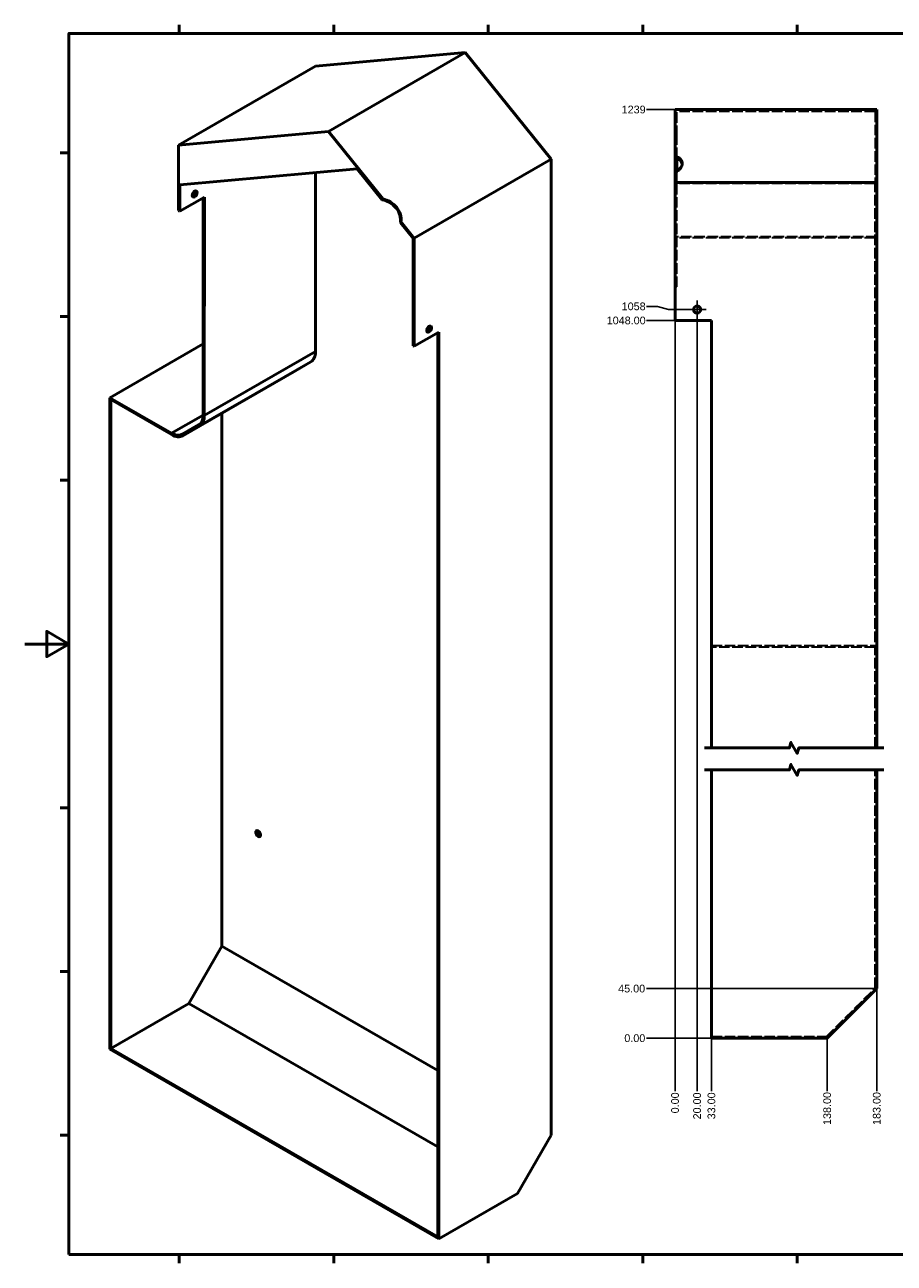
# Paper-space layout 'Layout1' of a CAD drawing. Extents: x -457 to 841, y -27 to 594.
# Tile 2 of 3: x 0 to 394, y 16 to 578. Entities that reach past the tile are written whole.
import ezdxf

# ---------------------------------------------------------------- set-up
doc = ezdxf.new("R2010")
doc.units = 0
doc.header["$LTSCALE"] = 0.4
doc.linetypes.add('ACAD_ISO02W100', pattern=[15, 12, -3])
doc.layers.add('2DTransRahmen', color=7, linetype='Continuous', lineweight=25)
doc.styles.get("Standard").update_dxf_attribs({"font": 'ARIAL.TTF'})
doc.styles.add('Textstil12', font='ARIAL.TTF')
doc.dimstyles.new('DIN - Andere', dxfattribs={"dimtxt": 3.5, "dimasz": 2.5, "dimexe": 3.175, "dimexo": 0, "dimgap": 0.8, "dimtad": 1, "dimrnd": 1e-08, "dimtxsty": 'Standard', "dimblk2": 'CLOSED', "dimcen": 0.09, "dimdle": 10, "dimclrd": 1, "dimclre": 1, "dimclrt": 1, "dimadec": 0, "dimazin": 2, "dimtfac": 1, "dimtofl": 0, "dimtmove": 0, "dimatfit": 3, "dimfxl": 1, "dimtolj": 1, "dimlwd": 25, "dimlwe": 25, "dimarcsym": 0})

# ---------------------------------------------------------------- blocks, each defined once
blk = doc.blocks.new('Default Border')
at = {"layer": '2DTransRahmen', "linetype": 'Continuous', "lineweight": 50}
for points in [[(20, 20), (20, 574), (821, 574), (821, 20), (20, 20)], [(70.08, 574), (70.08, 577.9)], [(140.17, 574), (140.17, 577.9)], [(210.25, 574), (210.25, 577.9)], [(280.33, 574), (280.33, 577.9)], [(350.42, 574), (350.42, 577.9)], [(20, 519.75), (16.1, 519.75)], [(20, 445.5), (16.1, 445.5)], [(20, 371.25), (16.1, 371.25)], [(0, 297), (20, 297), (10, 302.77), (10, 291.23), (20, 297)], [(20, 222.75), (16.1, 222.75)], [(20, 148.5), (16.1, 148.5)], [(20, 74.25), (16.1, 74.25)], [(70.08, 20), (70.08, 16.1)], [(140.17, 20), (140.17, 16.1)], [(210.25, 20), (210.25, 16.1)], [(280.33, 20), (280.33, 16.1)], [(350.42, 20), (350.42, 16.1)]]:
    blk.add_lwpolyline(points, dxfattribs=at).dxf.unprotected_set("ltscale", 0)
blk = doc.blocks.new('2DMittelpunkt1')
at = {"lineweight": 25}
for p, q in [((305.02, 452.82), (305.02, 444.57)), ((309.15, 448.7), (300.9, 448.7))]:
    blk.add_line(p, q, dxfattribs=at)
blk = doc.blocks.new('*D24')
at = {"color": 1, "linetype": 'Continuous', "lineweight": 25}
blk.add_line((364.02, 118.17), (282.09, 118.17), dxfattribs=at)
at = {"layer": 'Defpoints', "color": 0, "linetype": 'Continuous'}
for p in [(282.09, 118.17), (364.02, 118.17), (364.02, 118.17)]:
    blk.add_point(p, dxfattribs=at)
at = {"color": 1, "linetype": 'Continuous', "lineweight": 25, "insert": (276.75, 118.17), "char_height": 3.5, "attachment_point": 5, "style": 'Textstil12'}
blk.add_mtext('\\A1;0.00', dxfattribs=at)
blk = doc.blocks.new('_Closed')
at = {"color": 0, "linetype": 'ByBlock', "lineweight": -2}
for p, q in [((-10, 1.67), (0, 0)), ((-10, 1.67), (-10, -1.67)), ((0, 0), (-10, -1.67)), ((0, 0), (-10, 0))]:
    blk.add_line(p, q, dxfattribs=at)
blk = doc.blocks.new('*D25')
at = {"color": 1, "linetype": 'Continuous', "lineweight": 25}
blk.add_line((386.52, 140.67), (282.09, 140.67), dxfattribs=at)
at = {"layer": 'Defpoints', "color": 0, "linetype": 'Continuous'}
for p in [(282.09, 140.67), (386.52, 140.67), (364.02, 118.17)]:
    blk.add_point(p, dxfattribs=at)
at = {"color": 1, "linetype": 'Continuous', "lineweight": 25, "insert": (275.32, 140.67), "char_height": 3.5, "attachment_point": 5, "style": 'Textstil12'}
blk.add_mtext('\\A1;45.00', dxfattribs=at)
blk = doc.blocks.new('*D26')
at = {"color": 1, "linetype": 'Continuous', "lineweight": 25}
blk.add_line((295.02, 443.75), (282.09, 443.75), dxfattribs=at)
at = {"layer": 'Defpoints', "color": 0, "linetype": 'Continuous'}
for p in [(282.09, 443.75), (295.02, 443.75), (364.02, 118.17)]:
    blk.add_point(p, dxfattribs=at)
at = {"color": 1, "linetype": 'Continuous', "lineweight": 25, "insert": (272.84, 443.75), "char_height": 3.5, "attachment_point": 5, "style": 'Textstil12'}
blk.add_mtext('\\A1;1048.00', dxfattribs=at)
blk = doc.blocks.new('*D27')
at = {"color": 1, "linetype": 'Continuous', "lineweight": 25}
for p, q in [((287.09, 450.14), (282.09, 450.14)), ((292.09, 448.7), (287.09, 450.14)), ((305.02, 448.7), (292.09, 448.7))]:
    blk.add_line(p, q, dxfattribs=at)
at = {"layer": 'Defpoints', "color": 0, "linetype": 'Continuous'}
for p in [(282.09, 450.14), (305.02, 448.7), (364.02, 118.17)]:
    blk.add_point(p, dxfattribs=at)
at = {"color": 1, "linetype": 'Continuous', "lineweight": 25, "insert": (276.23, 450.14), "char_height": 3.5, "attachment_point": 5, "style": 'Textstil12'}
blk.add_mtext('\\A1;1058', dxfattribs=at)
blk = doc.blocks.new('*D28')
at = {"color": 1, "linetype": 'Continuous', "lineweight": 25}
blk.add_line((295.02, 539.43), (282.09, 539.43), dxfattribs=at)
at = {"layer": 'Defpoints', "color": 0, "linetype": 'Continuous'}
for p in [(282.09, 539.43), (295.02, 539.43), (364.02, 118.17)]:
    blk.add_point(p, dxfattribs=at)
at = {"color": 1, "linetype": 'Continuous', "lineweight": 25, "insert": (276.23, 539.43), "char_height": 3.5, "attachment_point": 5, "style": 'Textstil12'}
blk.add_mtext('\\A1;1239', dxfattribs=at)
blk = doc.blocks.new('*D29')
at = {"color": 1, "linetype": 'Continuous', "lineweight": 25}
blk.add_line((295.02, 443.75), (295.02, 94.19), dxfattribs=at)
at = {"layer": 'Defpoints', "color": 0, "linetype": 'Continuous'}
for p in [(295.02, 443.75), (295.02, 443.75), (295.02, 94.19)]:
    blk.add_point(p, dxfattribs=at)
at = {"color": 1, "linetype": 'Continuous', "lineweight": 25, "insert": (295.02, 88.85), "char_height": 3.5, "attachment_point": 5, "rotation": 90, "style": 'Textstil12'}
blk.add_mtext('\\A1;0.00', dxfattribs=at)
blk = doc.blocks.new('*D30')
at = {"color": 1, "linetype": 'Continuous', "lineweight": 25}
blk.add_line((311.52, 118.17), (311.52, 94.19), dxfattribs=at)
at = {"layer": 'Defpoints', "color": 0, "linetype": 'Continuous'}
for p in [(295.02, 443.75), (311.52, 118.17), (311.52, 94.19)]:
    blk.add_point(p, dxfattribs=at)
at = {"color": 1, "linetype": 'Continuous', "lineweight": 25, "insert": (311.52, 87.49), "char_height": 3.5, "attachment_point": 5, "rotation": 90, "style": 'Textstil12'}
blk.add_mtext('\\A1;33.00', dxfattribs=at)
blk = doc.blocks.new('*D31')
at = {"color": 1, "linetype": 'Continuous', "lineweight": 25}
blk.add_line((364.02, 118.17), (364.02, 94.19), dxfattribs=at)
at = {"layer": 'Defpoints', "color": 0, "linetype": 'Continuous'}
for p in [(295.02, 443.75), (364.02, 118.17), (364.02, 94.19)]:
    blk.add_point(p, dxfattribs=at)
at = {"color": 1, "linetype": 'Continuous', "lineweight": 25, "insert": (364.02, 86.29), "char_height": 3.5, "attachment_point": 5, "rotation": 90, "style": 'Textstil12'}
blk.add_mtext('\\A1;138.00', dxfattribs=at)
blk = doc.blocks.new('*D32')
at = {"color": 1, "linetype": 'Continuous', "lineweight": 25}
blk.add_line((386.52, 140.67), (386.52, 94.19), dxfattribs=at)
at = {"layer": 'Defpoints', "color": 0, "linetype": 'Continuous'}
for p in [(295.02, 443.75), (386.52, 140.67), (386.52, 94.19)]:
    blk.add_point(p, dxfattribs=at)
at = {"color": 1, "linetype": 'Continuous', "lineweight": 25, "insert": (386.52, 86.29), "char_height": 3.5, "attachment_point": 5, "rotation": 90, "style": 'Textstil12'}
blk.add_mtext('\\A1;183.00', dxfattribs=at)
blk = doc.blocks.new('*D33')
at = {"color": 1, "linetype": 'Continuous', "lineweight": 25}
blk.add_line((305.02, 448.7), (305.02, 94.19), dxfattribs=at)
at = {"layer": 'Defpoints', "color": 0, "linetype": 'Continuous'}
for p in [(305.02, 448.7), (295.02, 443.75), (305.02, 94.19)]:
    blk.add_point(p, dxfattribs=at)
at = {"color": 1, "linetype": 'Continuous', "lineweight": 25, "insert": (305.02, 87.46), "char_height": 3.5, "attachment_point": 5, "rotation": 90, "style": 'Textstil12'}
blk.add_mtext('\\A1;20.00', dxfattribs=at)

psp = doc.layouts.get("Layout1")

# ---------------------------------------------------------------- linework, layer by layer
at = {"linetype": 'Continuous', "lineweight": 50}
for p, q in [((199.8527, 565.3128), (131.8955, 559.0836)), ((137.7405, 529.5447), (199.8527, 565.3128)), ((238.7744, 516.9182), (199.8527, 565.3128)), ((131.8955, 559.0836), (69.7832, 523.3156)), ((69.7832, 523.3156), (137.7405, 529.5447)), ((137.7405, 529.5447), (162.3825, 498.9051)), ((69.775, 493.5867), (69.7832, 523.3156)), ((238.7744, 516.9182), (176.6621, 481.1501)), ((238.7744, 74.2027), (238.7744, 516.9182)), ((70.2874, 505.2365), (150.8078, 512.6173)), ((162.128, 498.5419), (150.8078, 512.6173)), ((131.8598, 429.6659), (131.8823, 510.8825)), ((70.2874, 505.2365), (70.2841, 493.2935)), ((81.4847, 499.7435), (70.2841, 493.2935)), ((80.9481, 400.9369), (80.9754, 499.4502)), ((81.4847, 499.7435), (81.4572, 400.641)), ((162.128, 498.5419), (162.3825, 498.9051)), ((70.2841, 493.2935), (69.775, 493.5867)), ((170.6599, 488.6131), (170.4053, 488.2499)), ((176.153, 481.1034), (170.4053, 488.2499)), ((170.6599, 488.6131), (176.6621, 481.1501)), ((176.153, 432.3277), (176.153, 481.1034)), ((176.6621, 481.1501), (176.6621, 432.0345)), ((187.8627, 438.4845), (176.6621, 432.0345)), ((187.8627, 438.4845), (187.8627, 27.2256)), ((38.5217, 408.7196), (80.957, 433.1564)), ((187.3536, 28.1074), (187.3536, 438.1913)), ((176.6621, 432.0345), (176.153, 432.3277)), ((129.7225, 424.9335), (79.3199, 395.9086)), ((122.1107, 420.5162), (129.7225, 424.9335)), ((122.1007, 420.5104), (71.6981, 391.4855)), ((122.1107, 420.5162), (71.7081, 391.4913)), ((38.5217, 113.2253), (38.5217, 408.7196)), ((38.5217, 408.7196), (66.5481, 392.5802)), ((66.5481, 391.9916), (39.0308, 407.8377)), ((39.0308, 407.8377), (39.0308, 113.5208)), ((89.4334, 159.8599), (89.4334, 401.6986)), ((71.3481, 392.1148), (78.9599, 396.5321)), ((79.3199, 395.9086), (71.7081, 391.4913)), ((74.4581, 133.922), (89.4334, 159.8599)), ((89.4334, 159.8599), (187.3536, 103.4714)), ((74.4581, 133.922), (39.0308, 113.5208)), ((74.4581, 133.922), (187.3536, 68.9098)), ((187.8627, 27.2256), (38.5217, 113.2253)), ((39.0308, 113.5208), (187.3536, 28.1074)), ((238.7744, 74.2027), (223.5008, 47.7482)), ((187.8627, 27.2256), (223.5008, 47.7482))]:
    psp.add_line(p, q, dxfattribs=at)
for p, q in [((295.0216, 539.4313), (386.5216, 539.4313)), ((295.0216, 539.4313), (295.0216, 518.4728)), ((386.5216, 506.3277), (386.5216, 539.4313)), ((295.0216, 517.8232), (295.0216, 518.4728)), ((295.0216, 511.4327), (295.0216, 517.8232)), ((295.7716, 511.7905), (295.7716, 517.4655)), ((295.0216, 511.4327), (295.0216, 506.3277)), ((386.5216, 506.3277), (295.0216, 506.3277)), ((295.0216, 506.3277), (295.0216, 443.7478)), ((386.5216, 249.8897), (386.5216, 506.3277)), ((311.5216, 443.7478), (295.0216, 443.7478)), ((311.5216, 443.7478), (311.5216, 249.8897)), ((131.8598, 429.6659), (81.4572, 400.641)), ((66.5481, 392.5802), (80.9479, 400.8725)), ((311.5216, 239.8897), (311.5216, 118.1733)), ((386.5216, 140.6733), (386.5216, 239.8897)), ((386.5216, 140.6733), (364.0216, 118.1733)), ((311.5216, 118.1733), (364.0216, 118.1733))]:
    psp.add_line(p, q, dxfattribs=at).dxf.unprotected_set("ltscale", 0)
at = {"linetype": 'ACAD_ISO02W100', "lineweight": 35}
for p, q in [((385.7716, 538.5652), (295.7716, 538.5652)), ((295.7716, 527.4512), (295.7716, 538.5652)), ((385.7716, 538.5652), (385.7716, 505.8947)), ((295.0216, 527.4512), (295.7716, 527.4512)), ((295.7716, 517.4655), (295.7716, 527.4512)), ((295.7716, 458.9673), (295.7716, 511.7905)), ((298.2716, 514.9527), (298.2716, 514.3032)), ((385.7716, 505.8947), (295.0216, 505.8947)), ((385.7716, 249.8897), (385.7716, 505.8947)), ((386.5216, 481.6324), (295.0216, 481.6324)), ((385.7716, 481.1994), (295.7716, 481.1994)), ((295.7716, 458.9673), (295.0216, 458.9673)), ((303.3966, 448.7475), (303.3966, 448.7478)), ((303.3966, 448.6974), (303.3966, 448.6976)), ((306.6466, 448.7475), (306.6466, 448.7478)), ((306.6466, 448.6974), (306.6466, 448.6976)), ((311.5216, 296.2478), (386.5216, 296.2478)), ((385.7716, 295.4978), (311.5216, 295.4978)), ((385.7716, 140.984), (385.7716, 239.8897)), ((385.7716, 219.7983), (386.5216, 219.7983)), ((385.7716, 216.5483), (386.5216, 216.5483)), ((363.7109, 118.9233), (385.7716, 140.984)), ((311.5216, 118.9233), (363.7109, 118.9233))]:
    psp.add_line(p, q, dxfattribs=at)
at = {"linetype": 'Continuous', "lineweight": 50}
for points in [[(308.3466, 249.8897), (346.9083, 249.8897), (347.5782, 252.3897), (350.465, 247.3897), (351.1348, 249.8897), (389.6966, 249.8897)], [(308.3466, 239.8897), (346.9083, 239.8897), (347.5782, 242.3897), (350.465, 237.3897), (351.1348, 239.8897), (389.6966, 239.8897)]]:
    psp.add_lwpolyline(points, dxfattribs=at)
at = {"linetype": 'ACAD_ISO02W100', "lineweight": 35}
psp.add_circle((305.0216, 448.6976), 1.625, dxfattribs=at)
at = {"linetype": 'Continuous', "lineweight": 50}
psp.add_circle((305.0216, 448.6974), 1.625, dxfattribs=at).dxf.unprotected_set("ltscale", 0)
at = {"linetype": 'ACAD_ISO02W100', "lineweight": 35}
for centre, start, end in [((305.0216, 448.7478), 0, 180.888661), ((305.0216, 448.7475), 0, 180.884427), ((305.0216, 448.7478), 180, 180.888661), ((305.0216, 448.7475), 359.115573, 0)]:
    psp.add_arc(centre, 1.625, start, end, dxfattribs=at)
at = {"linetype": 'Continuous', "lineweight": 50}
for centre, start, end in [((305.0216, 448.7478), 180.888661, 359.111339), ((305.0216, 448.7475), 180.884428, 359.115573)]:
    psp.add_arc(centre, 1.625, start, end, dxfattribs=at).dxf.unprotected_set("ltscale", 0)
for centre, start_param, end_param in [((289.0216, 514.9527), 5.41819652, 7.1481741), ((289.0216, 514.3032), 0.07027611, 0.86498879)]:
    psp.add_ellipse(centre, major_axis=(9.25, 0), ratio=0.5, start_param=start_param, end_param=end_param, dxfattribs=at).dxf.unprotected_set("ltscale", 0)
at = {"linetype": 'ACAD_ISO02W100', "lineweight": 35}
psp.add_ellipse((289.0216, 514.3032), major_axis=(9.25, 0), ratio=0.5, start_param=5.41819652, end_param=6.35346141, dxfattribs=at)
at = {"linetype": 'Continuous', "lineweight": 50}
for centre, major_axis, ratio in [((77.0734, 501.126), (-0.7789, -1.3517), 0.57790874), ((183.4503, 439.8283), (0.7785, 1.3519), 0.57809312), ((105.8948, 210.9621), (-0.7785, 1.3519), 0.57809312)]:
    psp.add_ellipse(centre, major_axis=major_axis, ratio=ratio, dxfattribs=at)
for centre, major_axis, ratio, start_param, end_param in [((76.5643, 501.4194), (-0.7789, -1.3517), 0.57790874, 0.33194664, 2.80964602), ((162.1937, 491.0505), (7.2717, -5.0968), 0.78775742, 0.35322723, 2.08320481), ((162.4483, 491.4137), (7.2717, -5.0968), 0.78775742, 0.35322723, 2.08320481), ((182.9412, 440.1216), (-0.7785, -1.3519), 0.57809312, 0.33167579, 0.7834644), ((182.9412, 440.1216), (-0.7785, -1.3519), 0.57809312, 0.7834644, 2.80959551), ((124.5625, 433.8709), (5.15, -8.9431), 0.57809312, 0.00193371, 0.78701175), ((116.9507, 429.4536), (5.15, -8.9431), 0.57809312, 0, 0.00193371), ((74.1599, 404.846), (4.7907, -8.3192), 0.57809312, 0.00193371, 0.78733187), ((74.1599, 404.846), (5.15, -8.9431), 0.57809312, 0.00193371, 0.78701175), ((66.5481, 400.4287), (4.7907, -8.3192), 0.57809312, 5.49972085, 6.28511902), ((66.5481, 400.4287), (5.15, -8.9431), 0.57809312, 5.49972085, 6.28511902), ((106.404, 211.2552), (-0.7785, 1.3519), 0.57809312, 0.33178133, 0.78733187), ((106.404, 211.2552), (0.7785, -1.3519), 0.57809312, 3.92892453, 5.95140398)]:
    psp.add_ellipse(centre, major_axis=major_axis, ratio=ratio, start_param=start_param, end_param=end_param, dxfattribs=at)

# ---------------------------------------------------------------- block references
psp.add_blockref('2DMittelpunkt1', (0, 0))
at = {"layer": '2DTransRahmen'}
psp.add_blockref('Default Border', (0, 0), dxfattribs=at)

# ---------------------------------------------------------------- dimensions: what is measured, and where the dimension line sits
at = {"color": 1, "linetype": 'Continuous', "lineweight": 25}
for feature_location, offset, dtype, origin, text, override, picture, middle in [((295.0216, 539.4313), (-12.9293, 0), 0, (364.0216, 118.1733), '1239', {"dimtad": 0, "dimdec": 0, "dimlfac": 2, "dimtxsty": 'Textstil12', "dimtp": 0, "dimtm": 0, "dimtdec": 0}, '*D28', (276.2273, 539.4313)), ((305.0216, 448.6974), (-22.9293, 1.4399), 0, (364.0216, 118.1733), '1058', {"dimtad": 0, "dimdec": 0, "dimlfac": 2, "dimtxsty": 'Textstil12', "dimtp": 0, "dimtm": 0, "dimtdec": 0}, '*D27', (276.2273, 450.1373)), ((295.0216, 443.7478), (-12.9293, 0), 0, (364.0216, 118.1733), '1048.00', {"dimtad": 0, "dimdec": 2, "dimlfac": 2, "dimtxsty": 'Textstil12', "dimtp": 0, "dimtm": 0, "dimtdec": 2}, '*D26', (272.8383, 443.7478)), ((305.0216, 448.6974), (0, -354.5104), 1, (295.0216, 443.7478), '20.00', {"dimtad": 0, "dimdec": 2, "dimlfac": 2, "dimtxsty": 'Textstil12', "dimtp": 0, "dimtm": 0, "dimtdec": 2}, '*D33', (305.0216, 87.4578)), ((295.0216, 443.7478), (0, -349.5608), 1, (295.0216, 443.7478), '0.00', {"dimtad": 0, "dimdec": 2, "dimlfac": 2, "dimtxsty": 'Textstil12', "dimtp": 0, "dimtm": 0, "dimtdec": 2}, '*D29', (295.0216, 88.8473)), ((311.5216, 118.1733), (0, -23.9863), 1, (295.0216, 443.7478), '33.00', {"dimtad": 0, "dimdec": 2, "dimlfac": 2, "dimtxsty": 'Textstil12', "dimtp": 0, "dimtm": 0, "dimtdec": 2}, '*D30', (311.5216, 87.4888)), ((364.0216, 118.1733), (0, -23.9863), 1, (295.0216, 443.7478), '138.00', {"dimtad": 0, "dimdec": 2, "dimlfac": 2, "dimtxsty": 'Textstil12', "dimtp": 0, "dimtm": 0, "dimtdec": 2}, '*D31', (364.0216, 86.2927)), ((386.5216, 140.6733), (0, -46.4863), 1, (295.0216, 443.7478), '183.00', {"dimtad": 0, "dimdec": 2, "dimlfac": 2, "dimtxsty": 'Textstil12', "dimtp": 0, "dimtm": 0, "dimtdec": 2}, '*D32', (386.5216, 86.2927)), ((386.5216, 140.6733), (-104.4293, 0), 0, (364.0216, 118.1733), '45.00', {"dimtad": 0, "dimdec": 2, "dimlfac": 2, "dimtxsty": 'Textstil12', "dimtp": 0, "dimtm": 0, "dimtdec": 2}, '*D25', (275.3224, 140.6733)), ((364.0216, 118.1733), (-81.9293, 0), 0, (364.0216, 118.1733), '0.00', {"dimtad": 0, "dimdec": 2, "dimlfac": 2, "dimtxsty": 'Textstil12', "dimtp": 0, "dimtm": 0, "dimtdec": 2}, '*D24', (276.7525, 118.1733))]:
    dim = psp.add_ordinate_dim(feature_location=feature_location, offset=offset, dtype=dtype, origin=origin, text=text, dimstyle='DIN - Andere', override=override, dxfattribs=at)
    dim.commit()
    dim.dimension.update_dxf_attribs({"geometry": picture, "text_midpoint": middle})

doc.saveas('drawing.dxf')
